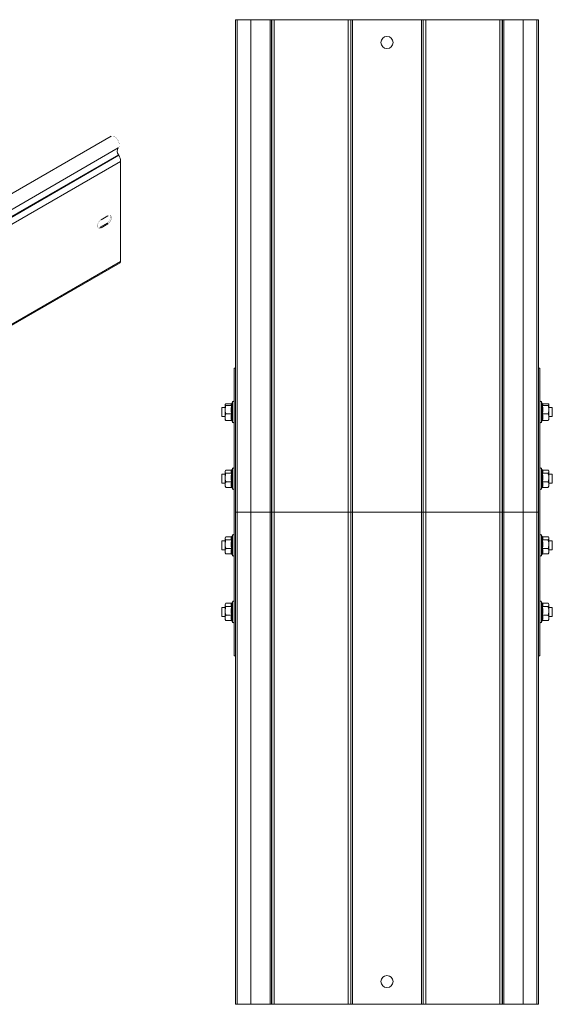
# Model space of a CAD drawing. Header units: millimetres. Extents: x 256 to 1193, y -1997 to 462.
# Tile 3 of 16: x 842 to 1193, y -1997 to -1347. Entities that reach past the tile are written whole.
import ezdxf

# ---------------------------------------------------------------- set-up
doc = ezdxf.new("R2010")
doc.units = ezdxf.units.MM
doc.linetypes.add('K5LT32768', pattern=[0])
doc.linetypes.add('K5LT32769', pattern=[0])

msp = doc.modelspace()

# ---------------------------------------------------------------- linework, layer by layer
at = {"color": 7, "linetype": 'K5LT32768', "lineweight": 15}
for p, q in [((985.07, -1346.63), (983.94, -1346.63)), ((983.94, -1671.63), (983.94, -1346.63)), ((985.07, -1346.63), (985.07, -1671.63)), ((994.17, -1346.63), (985.07, -1346.63)), ((994.17, -1671.63), (994.17, -1346.63)), ((994.17, -1346.63), (1006.75, -1346.63)), ((1006.75, -1671.63), (1006.75, -1346.63)), ((1006.75, -1346.63), (1007.81, -1346.63)), ((1007.81, -1671.63), (1007.81, -1346.63)), ((1007.81, -1346.63), (1007.87, -1346.63)), ((1007.87, -1671.63), (1007.87, -1346.63)), ((1007.87, -1346.63), (1009.56, -1346.63)), ((1009.56, -1671.63), (1009.56, -1346.63)), ((1009.56, -1346.63), (1058.32, -1346.63)), ((1058.32, -1671.63), (1058.32, -1346.63)), ((1058.32, -1346.63), (1060.02, -1346.63)), ((1060.02, -1671.63), (1060.02, -1346.63)), ((1060.02, -1346.63), (1060.08, -1346.63)), ((1060.08, -1671.63), (1060.08, -1346.63)), ((1060.08, -1346.63), (1061.14, -1346.63)), ((1061.14, -1671.63), (1061.14, -1346.63)), ((1061.14, -1346.63), (1106.75, -1346.63)), ((1106.75, -1671.63), (1106.75, -1346.63)), ((1106.75, -1346.63), (1107.81, -1346.63)), ((1107.81, -1671.63), (1107.81, -1346.63)), ((1107.81, -1346.63), (1107.87, -1346.63)), ((1107.87, -1671.63), (1107.87, -1346.63)), ((1107.87, -1346.63), (1109.56, -1346.63)), ((1109.56, -1671.63), (1109.56, -1346.63)), ((1109.56, -1346.63), (1158.32, -1346.63)), ((1158.32, -1671.63), (1158.32, -1346.63)), ((1158.32, -1346.63), (1160.02, -1346.63)), ((1160.02, -1671.63), (1160.02, -1346.63)), ((1160.02, -1346.63), (1160.08, -1346.63)), ((1160.08, -1671.63), (1160.08, -1346.63)), ((1160.08, -1346.63), (1161.14, -1346.63)), ((1161.14, -1671.63), (1161.14, -1346.63)), ((1161.14, -1346.63), (1173.72, -1346.63)), ((1173.72, -1346.63), (1173.72, -1671.63)), ((1182.82, -1346.63), (1173.72, -1346.63)), ((1182.82, -1671.63), (1182.82, -1346.63)), ((1183.94, -1346.63), (1182.82, -1346.63)), ((1183.94, -1671.63), (1183.94, -1346.63)), ((901.82, -1423.58), (672.01, -1556.24)), ((676.76, -1563.98), (906.57, -1431.32)), ((676.89, -1568.39), (906.7, -1435.73)), ((677.13, -1568.83), (906.94, -1436.16)), ((906.94, -1436.16), (906.7, -1435.73)), ((678.3, -1572.88), (908.11, -1440.21)), ((908.11, -1506.3), (908.11, -1440.21)), ((899.17, -1480.98), (894.57, -1483.64)), ((895.21, -1478.7), (899.8, -1476.04)), ((899.8, -1481.35), (895.21, -1484)), ((899.8, -1481.35), (899.17, -1480.98)), ((895.21, -1484), (894.57, -1483.64)), ((746.11, -1600.43), (907.74, -1507.13)), ((983.04, -1576.63), (983.94, -1576.63)), ((983.04, -1766.63), (983.04, -1576.63)), ((1183.94, -1576.63), (1184.84, -1576.63)), ((1184.84, -1766.63), (1184.84, -1576.63)), ((981.94, -1598.9), (981.46, -1600.23)), ((1186.43, -1600.25), (1185.94, -1598.9)), ((977.04, -1602.63), (974.84, -1602.63)), ((974.84, -1602.63), (974.84, -1608.63)), ((977.17, -1600.46), (977.04, -1600.63)), ((977.04, -1600.63), (977.04, -1600.74)), ((977.04, -1600.74), (977.04, -1604.12)), ((977.04, -1604.12), (977.04, -1609.01)), ((981.33, -1600.12), (977.64, -1600.12)), ((981.33, -1601.37), (977.64, -1601.37)), ((1186.56, -1600.12), (1190.24, -1600.12)), ((1186.56, -1601.37), (1190.24, -1601.37)), ((1190.84, -1600.63), (1190.71, -1600.46)), ((1190.84, -1600.74), (1190.84, -1600.63)), ((1190.84, -1604.12), (1190.84, -1600.74)), ((1193.04, -1602.63), (1190.84, -1602.63)), ((1190.84, -1609.01), (1190.84, -1604.12)), ((1193.04, -1608.63), (1193.04, -1602.63)), ((974.84, -1608.63), (977.04, -1608.63)), ((977.04, -1609.01), (977.04, -1610.63)), ((977.04, -1610.63), (977.17, -1610.79)), ((977.64, -1611.13), (977.23, -1610.75)), ((981.33, -1606.88), (977.64, -1606.88)), ((981.33, -1611.13), (977.64, -1611.13)), ((981.52, -1611.19), (981.94, -1612.35)), ((1185.94, -1612.35), (1186.36, -1611.19)), ((1186.56, -1606.88), (1190.24, -1606.88)), ((1186.56, -1611.13), (1190.24, -1611.13)), ((1190.71, -1610.79), (1190.84, -1610.63)), ((1190.84, -1608.63), (1193.04, -1608.63)), ((1190.84, -1609.01), (1190.84, -1610.63)), ((977.39, -1644.18), (977.04, -1644.63)), ((981.33, -1643.91), (977.64, -1643.91)), ((981.94, -1642.9), (981.56, -1643.95)), ((1186.32, -1643.94), (1185.94, -1642.9)), ((1186.56, -1643.91), (1190.24, -1643.91)), ((1190.84, -1644.63), (1190.52, -1644.2)), ((977.04, -1646.63), (974.84, -1646.63)), ((974.84, -1646.63), (974.84, -1652.63)), ((977.04, -1644.63), (977.04, -1645)), ((977.04, -1645), (977.04, -1648.95)), ((977.04, -1648.95), (977.04, -1653.58)), ((981.33, -1646.09), (977.64, -1646.09)), ((1186.56, -1646.09), (1190.24, -1646.09)), ((1190.84, -1645), (1190.84, -1644.63)), ((1190.84, -1648.95), (1190.84, -1645)), ((1193.04, -1646.63), (1190.84, -1646.63)), ((1190.84, -1653.58), (1190.84, -1648.95)), ((1193.04, -1652.63), (1193.04, -1646.63)), ((974.84, -1652.63), (977.04, -1652.63)), ((977.04, -1653.58), (977.04, -1654.63)), ((977.04, -1654.63), (977.39, -1655.07)), ((977.64, -1655.35), (977.45, -1655.03)), ((981.33, -1651.81), (977.64, -1651.81)), ((981.33, -1655.35), (977.64, -1655.35)), ((981.64, -1655.52), (981.94, -1656.35)), ((1185.94, -1656.35), (1186.25, -1655.52)), ((1186.56, -1651.81), (1190.24, -1651.81)), ((1186.56, -1655.35), (1190.24, -1655.35)), ((1190.52, -1655.05), (1190.84, -1654.63)), ((1190.84, -1652.63), (1193.04, -1652.63)), ((1190.84, -1653.58), (1190.84, -1654.63)), ((983.94, -1671.63), (983.94, -1996.63)), ((983.94, -1671.63), (985.07, -1671.63)), ((985.74, -1671.63), (984.84, -1671.63)), ((985.07, -1671.63), (985.07, -1996.63)), ((985.07, -1671.63), (994.17, -1671.63)), ((1006.75, -1671.63), (985.74, -1671.63)), ((994.17, -1996.63), (994.17, -1671.63)), ((1007.81, -1671.63), (1006.75, -1671.63)), ((1006.75, -1671.63), (1006.75, -1996.63)), ((1007.81, -1671.63), (1007.81, -1996.63)), ((1007.87, -1671.63), (1007.81, -1671.63)), ((1007.87, -1671.63), (1007.87, -1996.63)), ((1009.56, -1671.63), (1007.87, -1671.63)), ((1058.32, -1671.63), (1009.56, -1671.63)), ((1009.56, -1671.63), (1009.56, -1996.63)), ((1058.32, -1671.63), (1058.32, -1996.63)), ((1060.02, -1671.63), (1058.32, -1671.63)), ((1060.02, -1671.63), (1060.02, -1996.63)), ((1060.08, -1671.63), (1060.02, -1671.63)), ((1060.08, -1671.63), (1060.08, -1996.63)), ((1061.14, -1671.63), (1060.08, -1671.63)), ((1061.14, -1671.63), (1061.14, -1996.63)), ((1106.75, -1671.63), (1061.14, -1671.63)), ((1106.75, -1671.63), (1106.75, -1996.63)), ((1107.81, -1671.63), (1106.75, -1671.63)), ((1107.87, -1671.63), (1107.81, -1671.63)), ((1107.81, -1671.63), (1107.81, -1996.63)), ((1107.87, -1671.63), (1107.87, -1996.63)), ((1109.56, -1671.63), (1107.87, -1671.63)), ((1109.56, -1671.63), (1109.56, -1996.63)), ((1158.32, -1671.63), (1109.56, -1671.63)), ((1158.32, -1671.63), (1158.32, -1996.63)), ((1160.02, -1671.63), (1158.32, -1671.63)), ((1160.02, -1671.63), (1160.02, -1996.63)), ((1160.08, -1671.63), (1160.02, -1671.63)), ((1160.08, -1671.63), (1160.08, -1996.63)), ((1161.14, -1671.63), (1160.08, -1671.63)), ((1161.14, -1671.63), (1161.14, -1996.63)), ((1182.14, -1671.63), (1161.14, -1671.63)), ((1173.72, -1671.63), (1173.72, -1996.63)), ((1173.72, -1671.63), (1182.82, -1671.63)), ((1183.04, -1671.63), (1182.14, -1671.63)), ((1182.82, -1996.63), (1182.82, -1671.63)), ((1182.82, -1671.63), (1183.94, -1671.63)), ((1182.82, -1671.63), (1183.04, -1671.63)), ((1183.94, -1671.63), (1183.94, -1996.63)), ((977.39, -1688.18), (977.04, -1688.63)), ((977.04, -1688.63), (977.04, -1689)), ((977.04, -1689), (977.04, -1692.95)), ((981.33, -1687.91), (977.64, -1687.91)), ((981.94, -1686.9), (981.56, -1687.95)), ((1186.32, -1687.94), (1185.94, -1686.9)), ((1186.56, -1687.91), (1190.24, -1687.91)), ((1190.84, -1688.63), (1190.52, -1688.2)), ((1190.84, -1689), (1190.84, -1688.63)), ((1190.84, -1692.95), (1190.84, -1689)), ((977.04, -1690.63), (974.84, -1690.63)), ((974.84, -1690.63), (974.84, -1696.63)), ((977.04, -1692.95), (977.04, -1697.58)), ((981.33, -1690.09), (977.64, -1690.09)), ((981.33, -1695.81), (977.64, -1695.81)), ((1186.56, -1690.09), (1190.24, -1690.09)), ((1186.56, -1695.81), (1190.24, -1695.81)), ((1193.04, -1690.63), (1190.84, -1690.63)), ((1190.84, -1697.58), (1190.84, -1692.95)), ((1193.04, -1696.63), (1193.04, -1690.63)), ((974.84, -1696.63), (977.04, -1696.63)), ((977.04, -1697.58), (977.04, -1698.63)), ((977.04, -1698.63), (977.39, -1699.07)), ((977.64, -1699.35), (977.45, -1699.03)), ((981.33, -1699.35), (977.64, -1699.35)), ((981.64, -1699.52), (981.94, -1700.35)), ((1185.94, -1700.35), (1186.25, -1699.52)), ((1186.56, -1699.35), (1190.24, -1699.35)), ((1190.52, -1699.05), (1190.84, -1698.63)), ((1190.84, -1696.63), (1193.04, -1696.63)), ((1190.84, -1697.58), (1190.84, -1698.63)), ((977.04, -1734.63), (974.84, -1734.63)), ((974.84, -1734.63), (974.84, -1740.63)), ((977.39, -1732.18), (977.04, -1732.63)), ((977.04, -1732.63), (977.04, -1733)), ((977.04, -1733), (977.04, -1736.95)), ((981.33, -1731.91), (977.64, -1731.91)), ((981.33, -1734.09), (977.64, -1734.09)), ((981.94, -1730.9), (981.56, -1731.95)), ((1186.32, -1731.94), (1185.94, -1730.9)), ((1186.56, -1731.91), (1190.24, -1731.91)), ((1186.56, -1734.09), (1190.24, -1734.09)), ((1190.84, -1732.63), (1190.52, -1732.2)), ((1190.84, -1733), (1190.84, -1732.63)), ((1190.84, -1736.95), (1190.84, -1733)), ((1193.04, -1734.63), (1190.84, -1734.63)), ((1193.04, -1740.63), (1193.04, -1734.63)), ((974.84, -1740.63), (977.04, -1740.63)), ((977.04, -1736.95), (977.04, -1741.58)), ((977.04, -1741.58), (977.04, -1742.63)), ((981.33, -1739.81), (977.64, -1739.81)), ((1186.56, -1739.81), (1190.24, -1739.81)), ((1190.84, -1741.58), (1190.84, -1736.95)), ((1190.84, -1740.63), (1193.04, -1740.63)), ((1190.84, -1741.58), (1190.84, -1742.63)), ((977.04, -1742.63), (977.39, -1743.07)), ((977.64, -1743.35), (977.45, -1743.03)), ((981.33, -1743.35), (977.64, -1743.35)), ((981.64, -1743.52), (981.94, -1744.35)), ((1185.94, -1744.35), (1186.25, -1743.52)), ((1186.56, -1743.35), (1190.24, -1743.35)), ((1190.52, -1743.05), (1190.84, -1742.63)), ((983.04, -1766.63), (983.94, -1766.63)), ((1183.94, -1766.63), (1184.84, -1766.63)), ((983.94, -1996.63), (985.07, -1996.63)), ((985.07, -1996.63), (994.17, -1996.63)), ((1006.75, -1996.63), (994.17, -1996.63)), ((1007.81, -1996.63), (1006.75, -1996.63)), ((1007.87, -1996.63), (1007.81, -1996.63)), ((1009.56, -1996.63), (1007.87, -1996.63)), ((1058.32, -1996.63), (1009.56, -1996.63)), ((1060.02, -1996.63), (1058.32, -1996.63)), ((1060.08, -1996.63), (1060.02, -1996.63)), ((1061.14, -1996.63), (1060.08, -1996.63)), ((1106.75, -1996.63), (1061.14, -1996.63)), ((1107.81, -1996.63), (1106.75, -1996.63)), ((1107.87, -1996.63), (1107.81, -1996.63)), ((1109.56, -1996.63), (1107.87, -1996.63)), ((1158.32, -1996.63), (1109.56, -1996.63)), ((1160.02, -1996.63), (1158.32, -1996.63)), ((1160.08, -1996.63), (1160.02, -1996.63)), ((1161.14, -1996.63), (1160.08, -1996.63)), ((1173.72, -1996.63), (1161.14, -1996.63)), ((1173.72, -1996.63), (1182.82, -1996.63)), ((1182.82, -1996.63), (1183.94, -1996.63))]:
    msp.add_line(p, q, dxfattribs=at)
at = {"color": 8, "linetype": 'K5LT32769', "lineweight": 15, "true_color": 0x808080}
for p, q in [((746.11, -1599.82), (908.11, -1506.3)), ((981.94, -1612.35), (981.94, -1598.9)), ((1185.94, -1598.9), (1185.94, -1610.17)), ((1185.94, -1610.17), (1185.94, -1612.35)), ((981.94, -1656.35), (981.94, -1642.9)), ((1185.94, -1642.9), (1185.94, -1654.94)), ((1185.94, -1654.94), (1185.94, -1656.35)), ((981.94, -1700.35), (981.94, -1686.9)), ((1185.94, -1686.9), (1185.94, -1698.94)), ((1185.94, -1698.94), (1185.94, -1700.35)), ((981.94, -1744.35), (981.94, -1730.9)), ((1185.94, -1730.9), (1185.94, -1742.94)), ((1185.94, -1742.94), (1185.94, -1744.35))]:
    msp.add_line(p, q, dxfattribs=at)
at = {"color": 7, "linetype": 'K5LT32768', "const_width": 0.15}
for points in [[(906.57, -1431.32), (907.05, -1430.69), (907.29, -1429.81), (907.27, -1428.74), (906.99, -1427.57), (906.48, -1426.4), (905.78, -1425.32), (904.93, -1424.41), (904.02, -1423.76), (903.12, -1423.41), (902.3, -1423.4), (901.82, -1423.58)], [(895.21, -1484), (894.42, -1484.3), (893.73, -1484.24), (893.22, -1483.83), (892.94, -1483.12), (892.94, -1482.2), (893.22, -1481.17), (893.73, -1480.17), (894.42, -1479.31), (895.21, -1478.7)], [(901.08, -1475.75), (901.16, -1475.85), (901.43, -1476.56), (901.43, -1477.48), (901.16, -1478.51), (900.64, -1479.51), (899.95, -1480.37), (899.17, -1480.98)], [(899.8, -1476.04), (900.59, -1475.75), (901.28, -1475.81), (901.79, -1476.22), (902.06, -1476.93), (902.06, -1477.85), (901.79, -1478.88), (901.28, -1479.88), (900.59, -1480.74), (899.8, -1481.35)], [(894.57, -1483.64), (893.78, -1483.93), (893.29, -1483.93)]]:
    msp.add_lwpolyline(points, dxfattribs=at)
at = {"color": 7, "linetype": 'K5LT32768', "lineweight": 15}
for centre in [(1083.94, -1361.63), (1083.94, -1981.63)]:
    msp.add_circle(centre, 4, dxfattribs=at)
for centre, radius, start, end in [((909.63, -1433.44), 3.72, 145.23633, 218.04573), ((899.53, -1440.49), 8.59, 1.87731, 30.28293), ((907.23, -1506.4), 0.887, 305.0108, 6.30138), ((982.47, -1599.09), 0.567, 0, 160), ((1185.41, -1599.09), 0.567, 20, 180), ((982.47, -1612.16), 0.567, 200, 0), ((1185.41, -1612.16), 0.567, 180, 340), ((982.47, -1643.09), 0.567, 0, 160), ((1185.41, -1643.09), 0.567, 20, 180), ((982.47, -1656.16), 0.567, 200, 0), ((1185.41, -1656.16), 0.567, 180, 340), ((982.47, -1687.09), 0.567, 0, 160), ((1185.41, -1687.09), 0.567, 20, 180), ((982.47, -1700.16), 0.567, 200, 0), ((1185.41, -1700.16), 0.567, 180, 340), ((982.47, -1731.09), 0.567, 0, 160), ((1185.41, -1731.09), 0.567, 20, 180), ((982.47, -1744.16), 0.567, 200, 0), ((1185.41, -1744.16), 0.567, 180, 340)]:
    msp.add_arc(centre, radius, start, end, dxfattribs=at)
for points, knots in [([(977.64, -1600.12), (977.37, -1600.3), (977.06, -1600.51), (977.04, -1600.72), (977.04, -1600.74)], [0, 0, 0, 0, 0.896037, 1, 1, 1, 1]), ([(977.04, -1600.74), (977.12, -1600.92), (977.22, -1601.13), (977.57, -1601.33), (977.64, -1601.37)], [0, 0, 0, 0, 0.801463, 1, 1, 1, 1]), ([(977.64, -1601.37), (977.37, -1602.18), (977.06, -1603.09), (977.04, -1604.03), (977.04, -1604.12)], [0, 0, 0, 0, 0.896037, 1, 1, 1, 1]), ([(977.04, -1604.12), (977.12, -1604.88), (977.22, -1605.82), (977.57, -1606.7), (977.64, -1606.88)], [0, 0, 0, 0, 0.801463, 1, 1, 1, 1]), ([(981.33, -1601.37), (981.2, -1601.17), (980.93, -1600.75), (981.19, -1600.33), (981.33, -1600.12)], [0, 0, 0, 0, 0.492148, 1, 1, 1, 1]), ([(981.33, -1606.88), (981.2, -1605.97), (980.93, -1604.14), (981.19, -1602.3), (981.33, -1601.37)], [0, 0, 0, 0, 0.492149, 1, 1, 1, 1]), ([(981.33, -1600.12), (981.37, -1600.12), (981.44, -1600.11), (981.5, -1600.07), (981.52, -1600.06)], [0, 0, 0, 0, 0.576011, 1, 1, 1, 1]), ([(981.33, -1601.37), (981.37, -1601.37), (981.45, -1601.36), (981.55, -1601.31), (981.64, -1601.25), (981.69, -1601.19), (981.7, -1601.16), (981.7, -1601.16)], [0, 0, 0, 0, 0.236179, 0.471379, 0.732468, 0.992094, 1, 1, 1, 1]), ([(981.7, -1601.16), (981.66, -1601.38), (981.45, -1602.51), (981.3, -1604.47), (981.58, -1606.16), (981.7, -1606.94)], [0, 0, 0, 0, 0.118083, 0.592258, 1, 1, 1, 1]), ([(981.51, -1600.25), (981.46, -1600.38), (981.32, -1600.69), (981.56, -1600.98), (981.7, -1601.16)], [0, 0, 0, 0, 0.410653, 1, 1, 1, 1]), ([(1186.18, -1601.16), (1186.22, -1601.11), (1186.43, -1600.86), (1186.58, -1600.56), (1186.43, -1600.3), (1186.4, -1600.26)], [0, 0, 0, 0, 0.17083, 0.856816, 1, 1, 1, 1]), ([(1186.18, -1606.94), (1186.22, -1606.72), (1186.43, -1605.59), (1186.58, -1603.64), (1186.31, -1601.94), (1186.18, -1601.16)], [0, 0, 0, 0, 0.118083, 0.592258, 1, 1, 1, 1]), ([(1186.56, -1601.37), (1186.52, -1601.37), (1186.44, -1601.36), (1186.33, -1601.31), (1186.24, -1601.25), (1186.2, -1601.19), (1186.18, -1601.16), (1186.18, -1601.16)], [0, 0, 0, 0, 0.236184, 0.471394, 0.732469, 0.992088, 1, 1, 1, 1]), ([(1186.36, -1600.06), (1186.39, -1600.07), (1186.45, -1600.11), (1186.52, -1600.12), (1186.56, -1600.12)], [0, 0, 0, 0, 0.424002, 1, 1, 1, 1]), ([(1186.56, -1600.12), (1186.69, -1600.32), (1186.96, -1600.74), (1186.69, -1601.16), (1186.56, -1601.37)], [0, 0, 0, 0, 0.492148, 1, 1, 1, 1]), ([(1186.56, -1601.37), (1186.69, -1602.27), (1186.96, -1604.11), (1186.69, -1605.95), (1186.56, -1606.88)], [0, 0, 0, 0, 0.492147, 1, 1, 1, 1]), ([(1190.84, -1600.74), (1190.76, -1600.57), (1190.66, -1600.36), (1190.31, -1600.16), (1190.24, -1600.12)], [0, 0, 0, 0, 0.801462, 1, 1, 1, 1]), ([(1190.24, -1601.37), (1190.52, -1601.19), (1190.83, -1600.98), (1190.84, -1600.77), (1190.84, -1600.74)], [0, 0, 0, 0, 0.896038, 1, 1, 1, 1]), ([(1190.84, -1604.12), (1190.76, -1603.37), (1190.66, -1602.43), (1190.31, -1601.55), (1190.24, -1601.37)], [0, 0, 0, 0, 0.801464, 1, 1, 1, 1]), ([(1190.24, -1606.88), (1190.52, -1606.07), (1190.83, -1605.16), (1190.84, -1604.22), (1190.84, -1604.12)], [0, 0, 0, 0, 0.896039, 1, 1, 1, 1]), ([(977.64, -1606.88), (977.55, -1607.06), (977.2, -1607.74), (977.11, -1608.47), (977.04, -1609.01)], [0, 0, 0, 0, 0.263255, 1, 1, 1, 1]), ([(977.04, -1609.01), (977.05, -1609.11), (977.07, -1609.81), (977.33, -1610.53), (977.63, -1611.11), (977.64, -1611.13)], [0, 0, 0, 0, 0.148486, 0.965572, 1, 1, 1, 1]), ([(981.33, -1611.13), (981.2, -1610.43), (980.93, -1609.02), (981.19, -1607.6), (981.33, -1606.88)], [0, 0, 0, 0, 0.492148, 1, 1, 1, 1]), ([(981.7, -1606.94), (981.7, -1606.94), (981.69, -1606.93), (981.64, -1606.91), (981.55, -1606.89), (981.45, -1606.88), (981.37, -1606.88), (981.33, -1606.88)], [0, 0, 0, 0, 0.00791, 0.267537, 0.528618, 0.763821, 1, 1, 1, 1]), ([(981.7, -1611.41), (981.7, -1611.41), (981.69, -1611.37), (981.64, -1611.29), (981.55, -1611.21), (981.45, -1611.15), (981.37, -1611.14), (981.33, -1611.13)], [0, 0, 0, 0, 0.007894, 0.267523, 0.52861, 0.763814, 1, 1, 1, 1]), ([(981.7, -1606.94), (981.66, -1607.11), (981.45, -1607.98), (981.3, -1609.48), (981.58, -1610.8), (981.7, -1611.41)], [0, 0, 0, 0, 0.118083, 0.592259, 1, 1, 1, 1]), ([(1186.56, -1606.88), (1186.52, -1606.88), (1186.44, -1606.88), (1186.33, -1606.89), (1186.24, -1606.91), (1186.2, -1606.93), (1186.18, -1606.94), (1186.18, -1606.94)], [0, 0, 0, 0, 0.236184, 0.471397, 0.732464, 0.992084, 1, 1, 1, 1]), ([(1186.18, -1611.41), (1186.22, -1611.24), (1186.43, -1610.36), (1186.58, -1608.84), (1186.31, -1607.54), (1186.18, -1606.94)], [0, 0, 0, 0, 0.118082, 0.592259, 1, 1, 1, 1]), ([(1186.56, -1611.13), (1186.52, -1611.14), (1186.44, -1611.15), (1186.33, -1611.21), (1186.24, -1611.29), (1186.2, -1611.37), (1186.18, -1611.41), (1186.18, -1611.41)], [0, 0, 0, 0, 0.236191, 0.471405, 0.732478, 0.9921, 1, 1, 1, 1]), ([(1186.56, -1606.88), (1186.69, -1607.58), (1186.96, -1608.99), (1186.69, -1610.41), (1186.56, -1611.13)], [0, 0, 0, 0, 0.492148, 1, 1, 1, 1]), ([(1190.24, -1606.88), (1190.33, -1607.06), (1190.68, -1607.74), (1190.77, -1608.47), (1190.84, -1609.01)], [0, 0, 0, 0, 0.263255, 1, 1, 1, 1]), ([(1190.84, -1609.01), (1190.84, -1609.11), (1190.82, -1609.81), (1190.56, -1610.53), (1190.25, -1611.11), (1190.24, -1611.13)], [0, 0, 0, 0, 0.148486, 0.965571, 1, 1, 1, 1]), ([(1190.65, -1610.75), (1190.6, -1610.84), (1190.54, -1610.97), (1190.31, -1611.09), (1190.24, -1611.13)], [0, 0, 0, 0, 0.679159, 1, 1, 1, 1]), ([(977.64, -1643.91), (977.37, -1644.23), (977.06, -1644.59), (977.04, -1644.96), (977.04, -1645)], [0, 0, 0, 0, 0.896038, 1, 1, 1, 1]), ([(981.33, -1646.09), (981.2, -1645.73), (980.93, -1645), (981.19, -1644.28), (981.33, -1643.91)], [0, 0, 0, 0, 0.492148, 1, 1, 1, 1]), ([(981.33, -1643.91), (981.37, -1643.9), (981.45, -1643.89), (981.56, -1643.83), (981.61, -1643.77), (981.64, -1643.73)], [0, 0, 0, 0, 0.323408, 0.645468, 1, 1, 1, 1]), ([(981.57, -1643.96), (981.48, -1644.3), (981.29, -1644.97), (981.57, -1645.6), (981.7, -1645.91)], [0, 0, 0, 0, 0.521587, 1, 1, 1, 1]), ([(1186.25, -1643.73), (1186.27, -1643.77), (1186.33, -1643.83), (1186.44, -1643.89), (1186.52, -1643.9), (1186.56, -1643.91)], [0, 0, 0, 0, 0.354506, 0.676583, 1, 1, 1, 1]), ([(1186.56, -1643.91), (1186.69, -1644.26), (1186.96, -1644.99), (1186.69, -1645.72), (1186.56, -1646.09)], [0, 0, 0, 0, 0.492149, 1, 1, 1, 1]), ([(1190.84, -1645), (1190.76, -1644.7), (1190.66, -1644.32), (1190.31, -1643.97), (1190.24, -1643.91)], [0, 0, 0, 0, 0.801461, 1, 1, 1, 1]), ([(977.04, -1645), (977.12, -1645.3), (977.22, -1645.67), (977.57, -1646.02), (977.64, -1646.09)], [0, 0, 0, 0, 0.801465, 1, 1, 1, 1]), ([(977.64, -1646.09), (977.37, -1646.93), (977.06, -1647.87), (977.04, -1648.85), (977.04, -1648.95)], [0, 0, 0, 0, 0.896035, 1, 1, 1, 1]), ([(977.04, -1648.95), (977.12, -1649.73), (977.22, -1650.71), (977.57, -1651.63), (977.64, -1651.81)], [0, 0, 0, 0, 0.801466, 1, 1, 1, 1]), ([(981.33, -1651.81), (981.2, -1650.87), (980.93, -1648.96), (981.19, -1647.06), (981.33, -1646.09)], [0, 0, 0, 0, 0.492148, 1, 1, 1, 1]), ([(981.33, -1646.09), (981.37, -1646.08), (981.45, -1646.08), (981.55, -1646.04), (981.64, -1645.98), (981.69, -1645.93), (981.7, -1645.91), (981.7, -1645.91)], [0, 0, 0, 0, 0.236179, 0.471388, 0.732467, 0.99209, 1, 1, 1, 1]), ([(981.7, -1645.91), (981.66, -1646.14), (981.45, -1647.32), (981.3, -1649.35), (981.58, -1651.11), (981.7, -1651.92)], [0, 0, 0, 0, 0.118083, 0.592259, 1, 1, 1, 1]), ([(1186.18, -1651.92), (1186.22, -1651.68), (1186.43, -1650.51), (1186.58, -1648.48), (1186.31, -1646.72), (1186.18, -1645.91)], [0, 0, 0, 0, 0.118082, 0.592258, 1, 1, 1, 1]), ([(1186.56, -1646.09), (1186.52, -1646.08), (1186.44, -1646.08), (1186.33, -1646.04), (1186.24, -1645.98), (1186.2, -1645.93), (1186.18, -1645.91), (1186.18, -1645.91)], [0, 0, 0, 0, 0.236184, 0.471402, 0.732468, 0.992084, 1, 1, 1, 1]), ([(1186.56, -1646.09), (1186.69, -1647.03), (1186.96, -1648.93), (1186.69, -1650.84), (1186.56, -1651.81)], [0, 0, 0, 0, 0.492151, 1, 1, 1, 1]), ([(1190.24, -1646.09), (1190.52, -1645.77), (1190.83, -1645.41), (1190.84, -1645.04), (1190.84, -1645)], [0, 0, 0, 0, 0.896037, 1, 1, 1, 1]), ([(1190.84, -1648.95), (1190.76, -1648.16), (1190.66, -1647.18), (1190.31, -1646.27), (1190.24, -1646.09)], [0, 0, 0, 0, 0.801461, 1, 1, 1, 1]), ([(1190.24, -1651.81), (1190.52, -1650.97), (1190.83, -1650.03), (1190.84, -1649.05), (1190.84, -1648.95)], [0, 0, 0, 0, 0.896039, 1, 1, 1, 1]), ([(977.64, -1651.81), (977.55, -1651.96), (977.2, -1652.52), (977.11, -1653.13), (977.04, -1653.58)], [0, 0, 0, 0, 0.263254, 1, 1, 1, 1]), ([(977.04, -1653.58), (977.05, -1653.67), (977.07, -1654.25), (977.33, -1654.85), (977.63, -1655.33), (977.64, -1655.35)], [0, 0, 0, 0, 0.148487, 0.965573, 1, 1, 1, 1]), ([(981.33, -1655.35), (981.2, -1654.77), (980.93, -1653.59), (981.19, -1652.41), (981.33, -1651.81)], [0, 0, 0, 0, 0.492147, 1, 1, 1, 1]), ([(981.7, -1651.92), (981.7, -1651.92), (981.69, -1651.9), (981.64, -1651.87), (981.55, -1651.84), (981.45, -1651.81), (981.37, -1651.81), (981.33, -1651.81)], [0, 0, 0, 0, 0.007908, 0.267538, 0.528617, 0.763821, 1, 1, 1, 1]), ([(981.7, -1655.64), (981.7, -1655.63), (981.69, -1655.59), (981.64, -1655.51), (981.55, -1655.42), (981.45, -1655.36), (981.37, -1655.35), (981.33, -1655.35)], [0, 0, 0, 0, 0.007913, 0.267537, 0.52861, 0.76382, 1, 1, 1, 1]), ([(981.7, -1651.92), (981.66, -1652.06), (981.45, -1652.78), (981.3, -1654.03), (981.58, -1655.13), (981.7, -1655.64)], [0, 0, 0, 0, 0.118084, 0.592259, 1, 1, 1, 1]), ([(1186.56, -1651.81), (1186.52, -1651.81), (1186.44, -1651.81), (1186.33, -1651.84), (1186.24, -1651.87), (1186.2, -1651.9), (1186.18, -1651.92), (1186.18, -1651.92)], [0, 0, 0, 0, 0.236184, 0.471398, 0.732463, 0.992086, 1, 1, 1, 1]), ([(1186.18, -1655.64), (1186.22, -1655.49), (1186.43, -1654.75), (1186.58, -1653.49), (1186.31, -1652.42), (1186.18, -1651.92)], [0, 0, 0, 0, 0.118082, 0.592258, 1, 1, 1, 1]), ([(1186.56, -1655.35), (1186.52, -1655.35), (1186.44, -1655.36), (1186.33, -1655.42), (1186.24, -1655.51), (1186.2, -1655.59), (1186.18, -1655.63), (1186.18, -1655.64)], [0, 0, 0, 0, 0.236185, 0.471405, 0.732464, 0.992081, 1, 1, 1, 1]), ([(1186.56, -1651.81), (1186.69, -1652.39), (1186.96, -1653.57), (1186.69, -1654.75), (1186.56, -1655.35)], [0, 0, 0, 0, 0.492149, 1, 1, 1, 1]), ([(1190.24, -1651.81), (1190.33, -1651.96), (1190.68, -1652.52), (1190.77, -1653.13), (1190.84, -1653.58)], [0, 0, 0, 0, 0.263255, 1, 1, 1, 1]), ([(1190.84, -1653.58), (1190.84, -1653.67), (1190.82, -1654.25), (1190.56, -1654.85), (1190.25, -1655.33), (1190.24, -1655.35)], [0, 0, 0, 0, 0.148487, 0.965572, 1, 1, 1, 1]), ([(1190.49, -1655.03), (1190.48, -1655.06), (1190.43, -1655.17), (1190.32, -1655.28), (1190.24, -1655.35)], [0, 0, 0, 0, 0.334259, 1, 1, 1, 1]), ([(977.64, -1687.91), (977.37, -1688.23), (977.06, -1688.59), (977.04, -1688.96), (977.04, -1689)], [0, 0, 0, 0, 0.896038, 1, 1, 1, 1]), ([(977.04, -1689), (977.12, -1689.3), (977.22, -1689.67), (977.57, -1690.02), (977.64, -1690.09)], [0, 0, 0, 0, 0.801465, 1, 1, 1, 1]), ([(981.33, -1690.09), (981.2, -1689.73), (980.93, -1689), (981.19, -1688.28), (981.33, -1687.91)], [0, 0, 0, 0, 0.492148, 1, 1, 1, 1]), ([(981.33, -1687.91), (981.37, -1687.9), (981.45, -1687.89), (981.56, -1687.83), (981.61, -1687.77), (981.64, -1687.73)], [0, 0, 0, 0, 0.323408, 0.645468, 1, 1, 1, 1]), ([(981.33, -1690.09), (981.37, -1690.08), (981.45, -1690.08), (981.55, -1690.04), (981.64, -1689.98), (981.69, -1689.93), (981.7, -1689.91), (981.7, -1689.91)], [0, 0, 0, 0, 0.236179, 0.471388, 0.732467, 0.99209, 1, 1, 1, 1]), ([(981.7, -1689.91), (981.66, -1690.14), (981.45, -1691.32), (981.3, -1693.35), (981.58, -1695.11), (981.7, -1695.92)], [0, 0, 0, 0, 0.118083, 0.592259, 1, 1, 1, 1]), ([(981.57, -1687.96), (981.48, -1688.3), (981.29, -1688.97), (981.57, -1689.6), (981.7, -1689.91)], [0, 0, 0, 0, 0.521587, 1, 1, 1, 1]), ([(1186.18, -1695.92), (1186.22, -1695.68), (1186.43, -1694.51), (1186.58, -1692.48), (1186.31, -1690.72), (1186.18, -1689.91)], [0, 0, 0, 0, 0.118082, 0.592258, 1, 1, 1, 1]), ([(1186.56, -1690.09), (1186.52, -1690.08), (1186.44, -1690.08), (1186.33, -1690.04), (1186.24, -1689.98), (1186.2, -1689.93), (1186.18, -1689.91), (1186.18, -1689.91)], [0, 0, 0, 0, 0.236184, 0.471402, 0.732468, 0.992084, 1, 1, 1, 1]), ([(1186.25, -1687.73), (1186.27, -1687.77), (1186.33, -1687.83), (1186.44, -1687.89), (1186.52, -1687.9), (1186.56, -1687.91)], [0, 0, 0, 0, 0.354506, 0.676583, 1, 1, 1, 1]), ([(1186.56, -1687.91), (1186.69, -1688.26), (1186.96, -1688.99), (1186.69, -1689.72), (1186.56, -1690.09)], [0, 0, 0, 0, 0.492149, 1, 1, 1, 1]), ([(1190.84, -1689), (1190.76, -1688.7), (1190.66, -1688.32), (1190.31, -1687.97), (1190.24, -1687.91)], [0, 0, 0, 0, 0.801461, 1, 1, 1, 1]), ([(1190.24, -1690.09), (1190.52, -1689.77), (1190.83, -1689.41), (1190.84, -1689.04), (1190.84, -1689)], [0, 0, 0, 0, 0.896037, 1, 1, 1, 1]), ([(977.64, -1690.09), (977.37, -1690.93), (977.06, -1691.87), (977.04, -1692.85), (977.04, -1692.95)], [0, 0, 0, 0, 0.89604, 1, 1, 1, 1]), ([(977.04, -1692.95), (977.12, -1693.73), (977.22, -1694.71), (977.57, -1695.63), (977.64, -1695.81)], [0, 0, 0, 0, 0.801466, 1, 1, 1, 1]), ([(977.64, -1695.81), (977.55, -1695.96), (977.2, -1696.52), (977.11, -1697.13), (977.04, -1697.58)], [0, 0, 0, 0, 0.263254, 1, 1, 1, 1]), ([(981.33, -1695.81), (981.2, -1694.87), (980.93, -1692.96), (981.19, -1691.06), (981.33, -1690.09)], [0, 0, 0, 0, 0.492148, 1, 1, 1, 1]), ([(981.33, -1699.35), (981.2, -1698.77), (980.93, -1697.59), (981.19, -1696.41), (981.33, -1695.81)], [0, 0, 0, 0, 0.492147, 1, 1, 1, 1]), ([(981.7, -1695.92), (981.7, -1695.92), (981.69, -1695.9), (981.64, -1695.87), (981.55, -1695.84), (981.45, -1695.81), (981.37, -1695.81), (981.33, -1695.81)], [0, 0, 0, 0, 0.007908, 0.267538, 0.528617, 0.763821, 1, 1, 1, 1]), ([(981.7, -1695.92), (981.66, -1696.06), (981.45, -1696.78), (981.3, -1698.03), (981.58, -1699.13), (981.7, -1699.64)], [0, 0, 0, 0, 0.118084, 0.592259, 1, 1, 1, 1]), ([(1186.56, -1695.81), (1186.52, -1695.81), (1186.44, -1695.81), (1186.33, -1695.84), (1186.24, -1695.87), (1186.2, -1695.9), (1186.18, -1695.92), (1186.18, -1695.92)], [0, 0, 0, 0, 0.236184, 0.471398, 0.732463, 0.992086, 1, 1, 1, 1]), ([(1186.18, -1699.64), (1186.22, -1699.49), (1186.43, -1698.75), (1186.58, -1697.49), (1186.31, -1696.42), (1186.18, -1695.92)], [0, 0, 0, 0, 0.118082, 0.592258, 1, 1, 1, 1]), ([(1186.56, -1690.09), (1186.69, -1691.03), (1186.96, -1692.93), (1186.69, -1694.84), (1186.56, -1695.81)], [0, 0, 0, 0, 0.492151, 1, 1, 1, 1]), ([(1186.56, -1695.81), (1186.69, -1696.39), (1186.96, -1697.57), (1186.69, -1698.75), (1186.56, -1699.35)], [0, 0, 0, 0, 0.492149, 1, 1, 1, 1]), ([(1190.84, -1692.95), (1190.76, -1692.16), (1190.66, -1691.18), (1190.31, -1690.27), (1190.24, -1690.09)], [0, 0, 0, 0, 0.801461, 1, 1, 1, 1]), ([(1190.24, -1695.81), (1190.52, -1694.97), (1190.83, -1694.03), (1190.84, -1693.05), (1190.84, -1692.95)], [0, 0, 0, 0, 0.896039, 1, 1, 1, 1]), ([(1190.24, -1695.81), (1190.33, -1695.96), (1190.68, -1696.52), (1190.77, -1697.13), (1190.84, -1697.58)], [0, 0, 0, 0, 0.263255, 1, 1, 1, 1]), ([(977.04, -1697.58), (977.05, -1697.67), (977.07, -1698.25), (977.33, -1698.85), (977.63, -1699.33), (977.64, -1699.35)], [0, 0, 0, 0, 0.148487, 0.965573, 1, 1, 1, 1]), ([(981.7, -1699.64), (981.7, -1699.63), (981.69, -1699.59), (981.64, -1699.51), (981.55, -1699.42), (981.45, -1699.36), (981.37, -1699.35), (981.33, -1699.35)], [0, 0, 0, 0, 0.007913, 0.267537, 0.52861, 0.76382, 1, 1, 1, 1]), ([(1186.56, -1699.35), (1186.52, -1699.35), (1186.44, -1699.36), (1186.33, -1699.42), (1186.24, -1699.51), (1186.2, -1699.59), (1186.18, -1699.63), (1186.18, -1699.64)], [0, 0, 0, 0, 0.236185, 0.471405, 0.732464, 0.992081, 1, 1, 1, 1]), ([(1190.84, -1697.58), (1190.84, -1697.67), (1190.82, -1698.25), (1190.56, -1698.85), (1190.25, -1699.33), (1190.24, -1699.35)], [0, 0, 0, 0, 0.148487, 0.965572, 1, 1, 1, 1]), ([(1190.49, -1699.03), (1190.48, -1699.06), (1190.43, -1699.17), (1190.32, -1699.28), (1190.24, -1699.35)], [0, 0, 0, 0, 0.334259, 1, 1, 1, 1]), ([(977.64, -1731.91), (977.37, -1732.23), (977.06, -1732.59), (977.04, -1732.96), (977.04, -1733)], [0, 0, 0, 0, 0.89604, 1, 1, 1, 1]), ([(977.04, -1733), (977.12, -1733.3), (977.22, -1733.67), (977.57, -1734.02), (977.64, -1734.09)], [0, 0, 0, 0, 0.801463, 1, 1, 1, 1]), ([(977.64, -1734.09), (977.37, -1734.93), (977.06, -1735.87), (977.04, -1736.85), (977.04, -1736.95)], [0, 0, 0, 0, 0.896044, 1, 1, 1, 1]), ([(981.33, -1734.09), (981.2, -1733.73), (980.93, -1733), (981.19, -1732.28), (981.33, -1731.91)], [0, 0, 0, 0, 0.492148, 1, 1, 1, 1]), ([(981.33, -1739.81), (981.2, -1738.87), (980.93, -1736.96), (981.19, -1735.06), (981.33, -1734.09)], [0, 0, 0, 0, 0.492149, 1, 1, 1, 1]), ([(981.33, -1731.91), (981.37, -1731.9), (981.45, -1731.89), (981.56, -1731.83), (981.61, -1731.77), (981.64, -1731.73)], [0, 0, 0, 0, 0.323408, 0.645468, 1, 1, 1, 1]), ([(981.33, -1734.09), (981.37, -1734.08), (981.45, -1734.08), (981.55, -1734.04), (981.64, -1733.98), (981.69, -1733.93), (981.7, -1733.91), (981.7, -1733.91)], [0, 0, 0, 0, 0.236178, 0.471388, 0.732483, 0.992123, 1, 1, 1, 1]), ([(981.7, -1733.91), (981.66, -1734.14), (981.45, -1735.32), (981.3, -1737.35), (981.58, -1739.11), (981.7, -1739.92)], [0, 0, 0, 0, 0.118079, 0.592258, 1, 1, 1, 1]), ([(981.57, -1731.96), (981.48, -1732.3), (981.29, -1732.97), (981.57, -1733.6), (981.7, -1733.91)], [0, 0, 0, 0, 0.521588, 1, 1, 1, 1]), ([(1186.18, -1739.92), (1186.22, -1739.68), (1186.43, -1738.51), (1186.58, -1736.48), (1186.31, -1734.72), (1186.18, -1733.91)], [0, 0, 0, 0, 0.118085, 0.592257, 1, 1, 1, 1]), ([(1186.56, -1734.09), (1186.52, -1734.08), (1186.44, -1734.08), (1186.33, -1734.04), (1186.24, -1733.98), (1186.2, -1733.93), (1186.18, -1733.91), (1186.18, -1733.91)], [0, 0, 0, 0, 0.236183, 0.471403, 0.732484, 0.992118, 1, 1, 1, 1]), ([(1186.25, -1731.73), (1186.27, -1731.77), (1186.33, -1731.83), (1186.44, -1731.89), (1186.52, -1731.9), (1186.56, -1731.91)], [0, 0, 0, 0, 0.354506, 0.676583, 1, 1, 1, 1]), ([(1186.56, -1731.91), (1186.69, -1732.26), (1186.96, -1732.99), (1186.69, -1733.72), (1186.56, -1734.09)], [0, 0, 0, 0, 0.492149, 1, 1, 1, 1]), ([(1186.56, -1734.09), (1186.69, -1735.03), (1186.96, -1736.93), (1186.69, -1738.84), (1186.56, -1739.81)], [0, 0, 0, 0, 0.492149, 1, 1, 1, 1]), ([(1190.84, -1733), (1190.76, -1732.7), (1190.66, -1732.32), (1190.31, -1731.97), (1190.24, -1731.91)], [0, 0, 0, 0, 0.801461, 1, 1, 1, 1]), ([(1190.24, -1734.09), (1190.52, -1733.77), (1190.83, -1733.41), (1190.84, -1733.04), (1190.84, -1733)], [0, 0, 0, 0, 0.896035, 1, 1, 1, 1]), ([(1190.84, -1736.95), (1190.76, -1736.16), (1190.66, -1735.18), (1190.31, -1734.27), (1190.24, -1734.09)], [0, 0, 0, 0, 0.80146, 1, 1, 1, 1]), ([(977.04, -1736.95), (977.12, -1737.73), (977.22, -1738.71), (977.57, -1739.63), (977.64, -1739.81)], [0, 0, 0, 0, 0.801463, 1, 1, 1, 1]), ([(977.64, -1739.81), (977.55, -1739.96), (977.2, -1740.52), (977.11, -1741.13), (977.04, -1741.58)], [0, 0, 0, 0, 0.263249, 1, 1, 1, 1]), ([(977.04, -1741.58), (977.05, -1741.67), (977.07, -1742.25), (977.33, -1742.85), (977.63, -1743.33), (977.64, -1743.35)], [0, 0, 0, 0, 0.148484, 0.965567, 1, 1, 1, 1]), ([(981.33, -1743.35), (981.2, -1742.77), (980.93, -1741.59), (981.19, -1740.41), (981.33, -1739.81)], [0, 0, 0, 0, 0.49215, 1, 1, 1, 1]), ([(981.7, -1739.92), (981.7, -1739.92), (981.69, -1739.9), (981.64, -1739.87), (981.55, -1739.84), (981.45, -1739.81), (981.37, -1739.81), (981.33, -1739.81)], [0, 0, 0, 0, 0.007898, 0.267529, 0.52861, 0.763821, 1, 1, 1, 1]), ([(981.7, -1739.92), (981.66, -1740.06), (981.45, -1740.78), (981.3, -1742.03), (981.58, -1743.13), (981.7, -1743.64)], [0, 0, 0, 0, 0.118082, 0.592257, 1, 1, 1, 1]), ([(1186.56, -1739.81), (1186.52, -1739.81), (1186.44, -1739.81), (1186.33, -1739.84), (1186.24, -1739.87), (1186.2, -1739.9), (1186.18, -1739.92), (1186.18, -1739.92)], [0, 0, 0, 0, 0.236184, 0.471405, 0.732471, 0.992096, 1, 1, 1, 1]), ([(1186.18, -1743.64), (1186.22, -1743.49), (1186.43, -1742.75), (1186.58, -1741.49), (1186.31, -1740.42), (1186.18, -1739.92)], [0, 0, 0, 0, 0.118085, 0.592259, 1, 1, 1, 1]), ([(1186.56, -1739.81), (1186.69, -1740.39), (1186.96, -1741.57), (1186.69, -1742.75), (1186.56, -1743.35)], [0, 0, 0, 0, 0.492147, 1, 1, 1, 1]), ([(1190.24, -1739.81), (1190.52, -1738.97), (1190.83, -1738.03), (1190.84, -1737.05), (1190.84, -1736.95)], [0, 0, 0, 0, 0.896035, 1, 1, 1, 1]), ([(1190.24, -1739.81), (1190.33, -1739.96), (1190.68, -1740.52), (1190.77, -1741.13), (1190.84, -1741.58)], [0, 0, 0, 0, 0.26325, 1, 1, 1, 1]), ([(1190.84, -1741.58), (1190.84, -1741.67), (1190.82, -1742.25), (1190.56, -1742.85), (1190.25, -1743.33), (1190.24, -1743.35)], [0, 0, 0, 0, 0.148484, 0.965566, 1, 1, 1, 1]), ([(981.7, -1743.64), (981.7, -1743.63), (981.69, -1743.59), (981.64, -1743.51), (981.55, -1743.42), (981.45, -1743.36), (981.37, -1743.35), (981.33, -1743.35)], [0, 0, 0, 0, 0.007941, 0.267536, 0.528628, 0.763822, 1, 1, 1, 1]), ([(1186.56, -1743.35), (1186.52, -1743.35), (1186.44, -1743.36), (1186.33, -1743.42), (1186.24, -1743.51), (1186.2, -1743.59), (1186.18, -1743.63), (1186.18, -1743.64)], [0, 0, 0, 0, 0.236183, 0.471386, 0.732465, 0.992053, 1, 1, 1, 1]), ([(1190.49, -1743.03), (1190.48, -1743.06), (1190.43, -1743.17), (1190.32, -1743.28), (1190.24, -1743.35)], [0, 0, 0, 0, 0.334253, 1, 1, 1, 1])]:
    msp.add_open_spline(points, degree=3, knots=knots, dxfattribs=at)
at = {"color": 8, "linetype": 'K5LT32769', "lineweight": 15, "true_color": 0x808080}
for points, knots in [([(1186.18, -1645.91), (1186.22, -1645.82), (1186.43, -1645.38), (1186.58, -1644.73), (1186.36, -1644.16), (1186.29, -1643.96)], [0, 0, 0, 0, 0.138439, 0.694357, 1, 1, 1, 1]), ([(1186.18, -1689.91), (1186.22, -1689.82), (1186.43, -1689.38), (1186.58, -1688.73), (1186.36, -1688.16), (1186.29, -1687.96)], [0, 0, 0, 0, 0.138439, 0.694357, 1, 1, 1, 1]), ([(1186.18, -1733.91), (1186.22, -1733.82), (1186.43, -1733.38), (1186.58, -1732.73), (1186.36, -1732.16), (1186.29, -1731.96)], [0, 0, 0, 0, 0.13844, 0.694357, 1, 1, 1, 1])]:
    msp.add_open_spline(points, degree=3, knots=knots, dxfattribs=at)

doc.saveas('drawing.dxf')
